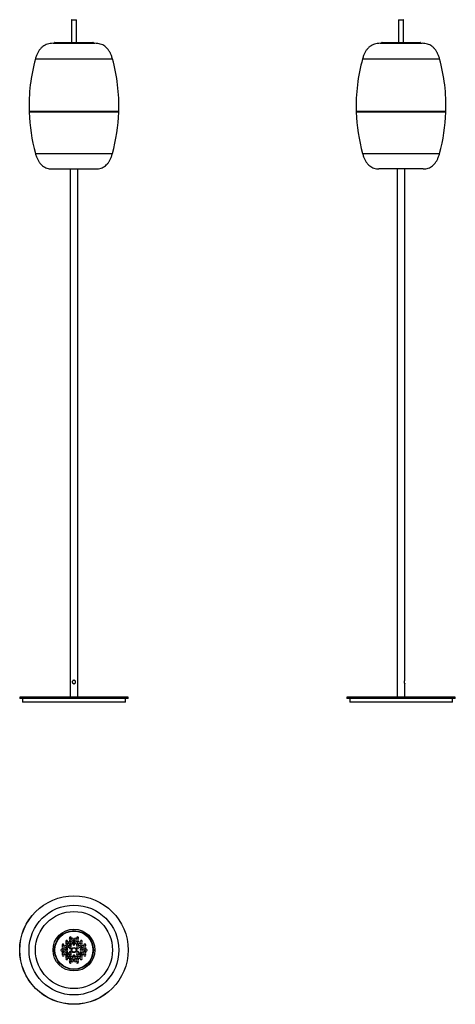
# Model space of a CAD drawing. Header units: millimetres. Extents: x 1273 to 2417, y 1288 to 3874.
import ezdxf

# ---------------------------------------------------------------- set-up
doc = ezdxf.new("R2010")
doc.units = ezdxf.units.MM
doc.header["$LTSCALE"] = 10

msp = doc.modelspace()

# ---------------------------------------------------------------- linework, layer by layer
at = {"color": 7, "linetype": 'Continuous', "lineweight": 25}
for p, q in [((1409.2, 3872.8), (1409.2, 3813.8)), ((1415.7, 3872.8), (1409.2, 3872.8)), ((1410.2, 3873.8), (1415.7, 3873.8)), ((1415.7, 3873.8), (1421.2, 3873.8)), ((1422.2, 3872.8), (1415.7, 3872.8)), ((1422.2, 3813.8), (1422.2, 3872.8)), ((2268.4, 3872.8), (2268.4, 3813.8)), ((2281.4, 3872.8), (2268.4, 3872.8)), ((2269.4, 3873.8), (2280.4, 3873.8)), ((2281.4, 3813.8), (2281.4, 3872.8)), ((1360.7, 3811.8), (1415.7, 3811.8)), ((1415.7, 3812.8), (1364.7, 3812.8)), ((1365.7, 3813.8), (1415.7, 3813.8)), ((1415.7, 3813.8), (1465.7, 3813.8)), ((1466.7, 3812.8), (1415.7, 3812.8)), ((1415.7, 3811.8), (1470.7, 3811.8)), ((2219.9, 3811.8), (2329.9, 3811.8)), ((2325.9, 3812.8), (2223.9, 3812.8)), ((2224.9, 3813.8), (2324.9, 3813.8)), ((1314.4, 3771), (1415.7, 3771)), ((1415.7, 3771), (1516.9, 3771)), ((2173.6, 3771), (2376.1, 3771)), ((1297.9, 3632.9), (1298.9, 3631.8)), ((1533.5, 3632.9), (1297.9, 3632.9)), ((1298.9, 3631.8), (1298, 3630.9)), ((1415.7, 3630.9), (1298, 3630.9)), ((1532.4, 3631.8), (1298.9, 3631.8)), ((1533.4, 3630.9), (1415.7, 3630.9)), ((1532.4, 3631.8), (1533.5, 3632.9)), ((1533.4, 3630.9), (1532.4, 3631.8)), ((2157.1, 3632.9), (2158.1, 3631.8)), ((2392.7, 3632.9), (2157.1, 3632.9)), ((2158.1, 3631.8), (2157.1, 3630.9)), ((2392.6, 3630.9), (2157.1, 3630.9)), ((2391.6, 3631.8), (2158.1, 3631.8)), ((2391.6, 3631.8), (2392.7, 3632.9)), ((2392.6, 3630.9), (2391.6, 3631.8)), ((1314.4, 3522.7), (1415.7, 3522.7)), ((1415.7, 3522.7), (1516.9, 3522.7)), ((2173.6, 3522.7), (2376.1, 3522.7)), ((1357.7, 3481.8), (1415.7, 3481.8)), ((1405.7, 3481.8), (1405.7, 2094.3)), ((1415.7, 3481.8), (1473.7, 3481.8)), ((1425.7, 2094.3), (1425.7, 3481.8)), ((2332.9, 3481.8), (2216.9, 3481.8)), ((2264.9, 3481.8), (2264.9, 2094.3)), ((2284.9, 2138.8), (2284.9, 3481.8)), ((2284.9, 2094.3), (2284.9, 2129.9)), ((1273.4, 2094.3), (1273.2, 2094.1)), ((1273.2, 2094.1), (1273.2, 2091.5)), ((1415.7, 2094.1), (1273.2, 2094.1)), ((1273.2, 2091.5), (1273.4, 2091.3)), ((1273.2, 2091.5), (1415.7, 2091.5)), ((1273.4, 2094.3), (1415.7, 2094.3)), ((1415.7, 2091.3), (1273.4, 2091.3)), ((1281.2, 2091.3), (1280.7, 2090.8)), ((1280.7, 2090.8), (1280.7, 2081.8)), ((1415.7, 2090.8), (1280.7, 2090.8)), ((1280.7, 2081.8), (1281.2, 2081.3)), ((1280.7, 2081.8), (1415.7, 2081.8)), ((1415.7, 2081.3), (1281.2, 2081.3)), ((1415.7, 2094.3), (1558, 2094.3)), ((1558.2, 2094.1), (1415.7, 2094.1)), ((1415.7, 2091.5), (1558.2, 2091.5)), ((1558, 2091.3), (1415.7, 2091.3)), ((1550.7, 2090.8), (1415.7, 2090.8)), ((1415.7, 2081.8), (1550.7, 2081.8)), ((1550.2, 2081.3), (1415.7, 2081.3)), ((1550.7, 2090.8), (1550.2, 2091.3)), ((1550.2, 2081.3), (1550.7, 2081.8)), ((1550.7, 2081.8), (1550.7, 2090.8)), ((1558.2, 2094.1), (1558, 2094.3)), ((1558, 2091.3), (1558.2, 2091.5)), ((1558.2, 2091.5), (1558.2, 2094.1)), ((2132.6, 2094.3), (2132.4, 2094.1)), ((2132.4, 2094.1), (2132.4, 2091.5)), ((2417.4, 2094.1), (2132.4, 2094.1)), ((2132.4, 2091.5), (2132.6, 2091.3)), ((2132.4, 2091.5), (2417.4, 2091.5)), ((2132.6, 2094.3), (2417.2, 2094.3)), ((2417.2, 2091.3), (2132.6, 2091.3)), ((2140.4, 2091.3), (2139.9, 2090.8)), ((2139.9, 2090.8), (2139.9, 2081.8)), ((2409.9, 2090.8), (2139.9, 2090.8)), ((2139.9, 2081.8), (2140.4, 2081.3)), ((2139.9, 2081.8), (2409.9, 2081.8)), ((2409.4, 2081.3), (2140.4, 2081.3)), ((2409.9, 2090.8), (2409.4, 2091.3)), ((2409.4, 2081.3), (2409.9, 2081.8)), ((2409.9, 2081.8), (2409.9, 2090.8)), ((2417.4, 2094.1), (2417.2, 2094.3)), ((2417.2, 2091.3), (2417.4, 2091.5)), ((2417.4, 2091.5), (2417.4, 2094.1)), ((1414.6, 1449.4), (1415.1, 1450.2)), ((1415.1, 1448.2), (1414.6, 1449)), ((1415.1, 1450.2), (1416.3, 1450.2)), ((1416.3, 1450.2), (1416.7, 1449.4)), ((1416.7, 1449), (1416.3, 1448.2)), ((1381.2, 1431.1), (1381.2, 1429.3)), ((1416.3, 1448.2), (1415.1, 1448.2)), ((1450.2, 1429.3), (1450.2, 1431.1)), ((1398.1, 1420.7), (1398.6, 1421.7)), ((1398.6, 1419.7), (1398.1, 1420.7)), ((1398.6, 1421.7), (1399.8, 1421.7)), ((1399.8, 1419.7), (1398.6, 1419.7)), ((1399.8, 1421.7), (1400.4, 1420.7)), ((1400.4, 1420.7), (1399.8, 1419.7)), ((1431, 1420.7), (1431.6, 1421.7)), ((1431.6, 1419.7), (1431, 1420.7)), ((1431.6, 1421.7), (1432.7, 1421.7)), ((1432.7, 1419.7), (1431.6, 1419.7)), ((1432.7, 1421.7), (1433.3, 1420.7)), ((1433.3, 1420.7), (1432.7, 1419.7))]:
    msp.add_line(p, q, dxfattribs=at)
at = {"color": 7, "linetype": 'Continuous', "lineweight": 25, "flags": 128}
for points in [[(1408.1, 1463.9), (1405.4, 1463.1), (1403.7, 1462.5)], [(1407.7, 1464.3), (1405.2, 1463.6), (1403.8, 1463.1)], [(1427.7, 1462.5), (1426, 1463.1), (1423.2, 1463.9)], [(1427.6, 1463.1), (1426.2, 1463.6), (1423.6, 1464.3)], [(1403.7, 1397.9), (1405.4, 1397.3), (1408.1, 1396.5)], [(1403.8, 1397.3), (1405.2, 1396.8), (1407.7, 1396.1)], [(1423.2, 1396.5), (1426, 1397.3), (1427.7, 1397.9)], [(1423.6, 1396.1), (1426.2, 1396.8), (1427.6, 1397.3)]]:
    msp.add_lwpolyline(points, dxfattribs=at)
at = {"color": 7, "linetype": 'Continuous', "lineweight": 25}
for radius in [142.5, 142.3, 118, 101.2, 55, 51, 50, 6.5, 5.5]:
    msp.add_circle((1415.7, 1430.2), radius, dxfattribs=at)
for centre, radius, start, end in [((1410.2, 3872.8), 1, 90, 180), ((1421.2, 3872.8), 1, 0, 90), ((2269.4, 3872.8), 1, 90, 180), ((2280.4, 3872.8), 1, 0, 90), ((1365.7, 3812.8), 1, 90, 180), ((1365.7, 3812.8), 1, 180, 270), ((1465.7, 3812.8), 1, 0, 90), ((1465.7, 3812.8), 1, 270, 0), ((2224.9, 3812.8), 1, 90, 180), ((2224.9, 3812.8), 1, 180, 270), ((2324.9, 3812.8), 1, 0, 90), ((2324.9, 3812.8), 1, 270, 0), ((1765.8, 3646.8), 468.1, 164.6194, 181.7098), ((1065.6, 3646.8), 468.1, 358.2902, 15.3806), ((2625, 3646.8), 468.1, 164.6194, 181.7098), ((1924.8, 3646.8), 468.1, 358.2902, 15.3806), ((1765.8, 3646.8), 468.1, 181.9548, 195.3806), ((1065.6, 3646.8), 468.1, 344.6194, 358.0452), ((2625, 3646.8), 468.1, 181.9548, 195.3806), ((1924.8, 3646.8), 468.1, 344.6194, 358.0452), ((1396.6, 1452.8), 2.5, 315, 225), ((1393.1, 1449.3), 2.5, 315, 45), ((1400.1, 1449.3), 2.5, 135, 225), ((1402.6, 1449.3), 2.5, 45, 315), ((1406.1, 1462.4), 2.5, 315, 225), ((1406.1, 1455.3), 2.5, 135, 45), ((1402.6, 1458.8), 2.5, 315, 45), ((1406.1, 1452.8), 2.5, 225, 315), ((1406.1, 1445.7), 2.5, 45, 135), ((1409.7, 1458.8), 2.5, 135, 225), ((1409.7, 1449.3), 2.5, 225, 135), ((1412.1, 1458.8), 2.5, 45, 315), ((1415.7, 1452.8), 2.5, 315, 225), ((1415.7, 1449.2), 3.15, 47.2318, 132.7682), ((1415.7, 1449.2), 2.77, 46.2385, 133.7615), ((1415.7, 1462.4), 2.5, 225, 315), ((1415.7, 1455.3), 2.5, 45, 135), ((1412.1, 1449.3), 2.5, 315, 45), ((1415.7, 1449.2), 1, 150, 210), ((1415.7, 1449.2), 1, 90, 150), ((1415.7, 1449.2), 1, 210, 270), ((1415.7, 1449.2), 1, 30, 90), ((1415.7, 1449.2), 1, 270, 330), ((1415.7, 1449.2), 1, 330, 30), ((1419.2, 1449.3), 2.5, 135, 225), ((1419.2, 1458.8), 2.5, 225, 135), ((1421.7, 1449.3), 2.5, 45, 315), ((1425.2, 1462.4), 2.5, 315, 225), ((1425.2, 1455.3), 2.5, 135, 45), ((1421.7, 1458.8), 2.5, 315, 45), ((1425.2, 1452.8), 2.5, 225, 315), ((1425.2, 1445.7), 2.5, 45, 135), ((1428.8, 1458.8), 2.5, 135, 225), ((1428.8, 1449.3), 2.5, 225, 135), ((1434.8, 1452.8), 2.5, 315, 225), ((1431.2, 1449.3), 2.5, 315, 45), ((1438.3, 1449.3), 2.5, 135, 225), ((1383.5, 1430.2), 2.5, 45, 315), ((1387.1, 1443.3), 2.5, 315, 225), ((1387.1, 1436.2), 2.5, 135, 45), ((1387.1, 1424.2), 2.5, 315, 225), ((1383.5, 1439.7), 2.5, 315, 45), ((1387.1, 1433.7), 2.5, 225, 315), ((1387.1, 1426.7), 2.5, 45, 135), ((1383.5, 1420.7), 2.5, 315, 45), ((1390.6, 1439.7), 2.5, 135, 225), ((1390.6, 1420.7), 2.5, 135, 225), ((1390.6, 1430.2), 2.5, 225, 135), ((1393.1, 1439.7), 2.5, 45, 315), ((1393.1, 1420.7), 2.5, 45, 315), ((1396.6, 1445.7), 2.5, 135, 45), ((1396.6, 1433.7), 2.5, 315, 225), ((1396.6, 1426.7), 2.5, 135, 45), ((1396.6, 1443.3), 2.5, 225, 315), ((1396.6, 1436.2), 2.5, 45, 135), ((1393.1, 1430.2), 2.5, 315, 45), ((1396.6, 1424.2), 2.5, 225, 315), ((1400.1, 1430.2), 2.5, 135, 225), ((1400.1, 1439.7), 2.5, 225, 135), ((1400.1, 1420.7), 2.5, 225, 135), ((1399.2, 1420.7), 2.77, 294.2272, 61.344), ((1399.2, 1420.7), 3.15, 319.0326, 36.5386), ((1406.1, 1443.3), 2.5, 315, 225), ((1406.1, 1436.2), 2.5, 135, 45), ((1406.1, 1424.2), 2.5, 315, 225), ((1402.6, 1439.7), 2.5, 315, 45), ((1402.6, 1420.7), 2.5, 315, 45), ((1409.7, 1439.7), 2.5, 135, 225), ((1409.7, 1420.7), 2.5, 135, 225), ((1415.7, 1445.7), 2.5, 135, 45), ((1415.7, 1449.2), 3.15, 225.9042, 270), ((1415.7, 1449.2), 2.77, 224.3862, 270), ((1415.7, 1449.2), 2.77, 270, 315.6138), ((1415.7, 1449.2), 3.15, 270, 314.0958), ((1425.2, 1443.3), 2.5, 315, 225), ((1425.2, 1436.2), 2.5, 135, 45), ((1425.2, 1424.2), 2.5, 315, 225), ((1421.7, 1439.7), 2.5, 315, 45), ((1421.7, 1420.7), 2.5, 315, 45), ((1428.8, 1439.7), 2.5, 135, 225), ((1428.8, 1420.7), 2.5, 135, 225), ((1431.2, 1439.7), 2.5, 45, 315), ((1431.2, 1420.7), 2.5, 45, 315), ((1432.1, 1420.7), 3.15, 143.4614, 220.9674), ((1432.1, 1420.7), 2.77, 118.656, 245.7728), ((1434.8, 1445.7), 2.5, 135, 45), ((1434.8, 1433.7), 2.5, 315, 225), ((1434.8, 1426.7), 2.5, 135, 45), ((1434.8, 1443.3), 2.5, 225, 315), ((1434.8, 1436.2), 2.5, 45, 135), ((1431.2, 1430.2), 2.5, 315, 45), ((1434.8, 1424.2), 2.5, 225, 315), ((1438.3, 1430.2), 2.5, 135, 225), ((1438.3, 1439.7), 2.5, 225, 135), ((1438.3, 1420.7), 2.5, 225, 135), ((1440.8, 1430.2), 2.5, 45, 315), ((1444.3, 1443.3), 2.5, 315, 225), ((1444.3, 1436.2), 2.5, 135, 45), ((1444.3, 1424.2), 2.5, 315, 225), ((1440.8, 1439.7), 2.5, 315, 45), ((1444.3, 1433.7), 2.5, 225, 315), ((1444.3, 1426.7), 2.5, 45, 135), ((1440.8, 1420.7), 2.5, 315, 45), ((1447.8, 1439.7), 2.5, 135, 225), ((1447.8, 1420.7), 2.5, 135, 225), ((1447.8, 1430.2), 2.5, 225, 135), ((1387.1, 1417.1), 2.5, 135, 45), ((1396.6, 1414.7), 2.5, 315, 225), ((1396.6, 1407.6), 2.5, 135, 45), ((1396.6, 1417.1), 2.5, 45, 135), ((1393.1, 1411.1), 2.5, 315, 45), ((1399.2, 1420.7), 3.15, 160.9857, 200.3211), ((1399.2, 1420.7), 2.77, 158.8327, 202.7647), ((1400.1, 1411.1), 2.5, 135, 225), ((1399.2, 1420.7), 1, 150, 210), ((1399.2, 1420.7), 1, 90, 150), ((1399.2, 1420.7), 1, 210, 270), ((1399.2, 1420.7), 1, 30, 90), ((1399.2, 1420.7), 1, 270, 330), ((1399.2, 1420.7), 1, 330, 30), ((1402.6, 1411.1), 2.5, 45, 315), ((1406.1, 1417.1), 2.5, 135, 45), ((1406.1, 1405.1), 2.5, 315, 225), ((1406.1, 1398.1), 2.5, 135, 45), ((1406.1, 1414.7), 2.5, 225, 315), ((1406.1, 1407.6), 2.5, 45, 135), ((1402.6, 1401.6), 2.5, 315, 45), ((1409.7, 1401.6), 2.5, 135, 225), ((1409.7, 1411.1), 2.5, 225, 135), ((1412.1, 1401.6), 2.5, 45, 315), ((1415.7, 1414.7), 2.5, 315, 225), ((1415.7, 1407.6), 2.5, 135, 45), ((1412.1, 1411.1), 2.5, 315, 45), ((1415.7, 1405.1), 2.5, 225, 315), ((1415.7, 1398.1), 2.5, 45, 135), ((1419.2, 1411.1), 2.5, 135, 225), ((1419.2, 1401.6), 2.5, 225, 135), ((1421.7, 1411.1), 2.5, 45, 315), ((1425.2, 1417.1), 2.5, 135, 45), ((1425.2, 1405.1), 2.5, 315, 225), ((1425.2, 1398.1), 2.5, 135, 45), ((1425.2, 1414.7), 2.5, 225, 315), ((1425.2, 1407.6), 2.5, 45, 135), ((1421.7, 1401.6), 2.5, 315, 45), ((1428.8, 1401.6), 2.5, 135, 225), ((1428.8, 1411.1), 2.5, 225, 135), ((1432.1, 1420.7), 1, 150, 210), ((1432.1, 1420.7), 1, 90, 150), ((1432.1, 1420.7), 1, 210, 270), ((1432.1, 1420.7), 1, 30, 90), ((1432.1, 1420.7), 1, 270, 330), ((1434.8, 1414.7), 2.5, 315, 225), ((1434.8, 1407.6), 2.5, 135, 45), ((1432.1, 1420.7), 1, 330, 30), ((1434.8, 1417.1), 2.5, 45, 135), ((1431.2, 1411.1), 2.5, 315, 45), ((1432.1, 1420.7), 2.77, 337.2353, 21.1673), ((1432.1, 1420.7), 3.15, 339.6789, 19.0143), ((1438.3, 1411.1), 2.5, 135, 225), ((1444.3, 1417.1), 2.5, 135, 45)]:
    msp.add_arc(centre, radius, start, end, dxfattribs=at)
for points, knots in [([(1360.7, 3811.8), (1358.2, 3811.7), (1353.3, 3811.6), (1346.2, 3810), (1339.8, 3807.4), (1333.9, 3803.8), (1328.8, 3799.1), (1324.2, 3793.5), (1320.3, 3786.9), (1317, 3779.3), (1315.3, 3773.8), (1314.4, 3771)], [0, 0, 0, 0, 0.112711, 0.218778, 0.320864, 0.421946, 0.525089, 0.631198, 0.744472, 0.866885, 1, 1, 1, 1]), ([(1516.9, 3771), (1516, 3773.9), (1514.4, 3779.5), (1510.9, 3787.1), (1506.9, 3793.8), (1502.3, 3799.4), (1497.1, 3804), (1491.3, 3807.6), (1484.9, 3810), (1478, 3811.6), (1473.2, 3811.7), (1470.7, 3811.8)], [0, 0, 0, 0, 0.13543, 0.25979, 0.374746, 0.482397, 0.585293, 0.684543, 0.784918, 0.889233, 1, 1, 1, 1]), ([(2219.9, 3811.8), (2217.4, 3811.7), (2212.5, 3811.6), (2205.4, 3810), (2199, 3807.4), (2193.1, 3803.8), (2187.9, 3799.1), (2183.4, 3793.5), (2179.5, 3786.9), (2176.1, 3779.3), (2174.5, 3773.8), (2173.6, 3771)], [0, 0, 0, 0, 0.112711, 0.218778, 0.320864, 0.421946, 0.525089, 0.631198, 0.744472, 0.866885, 1, 1, 1, 1]), ([(2376.1, 3771), (2375.2, 3773.9), (2373.6, 3779.5), (2370.1, 3787.1), (2366.1, 3793.8), (2361.5, 3799.4), (2356.3, 3804), (2350.4, 3807.6), (2344.1, 3810), (2337.2, 3811.6), (2332.4, 3811.7), (2329.9, 3811.8)], [0, 0, 0, 0, 0.13543, 0.25979, 0.374746, 0.482397, 0.585293, 0.684543, 0.784918, 0.889233, 1, 1, 1, 1]), ([(1314.4, 3522.7), (1315.3, 3519.8), (1317, 3514.2), (1320.3, 3506.6), (1324.1, 3499.9), (1328.5, 3494.3), (1333.3, 3489.7), (1338.7, 3486.1), (1344.6, 3483.6), (1351, 3482.1), (1355.4, 3481.9), (1357.7, 3481.8)], [0, 0, 0, 0, 0.140527, 0.269029, 0.386975, 0.496264, 0.599274, 0.697073, 0.794503, 0.894556, 1, 1, 1, 1]), ([(1473.7, 3481.8), (1476, 3481.9), (1480.5, 3482.1), (1487, 3483.7), (1492.9, 3486.3), (1498.4, 3489.9), (1503.2, 3494.6), (1507.5, 3500.2), (1511.2, 3506.8), (1514.4, 3514.4), (1516.1, 3519.8), (1516.9, 3522.7)], [0, 0, 0, 0, 0.107301, 0.209061, 0.308214, 0.40792, 0.51129, 0.619096, 0.735363, 0.86187, 1, 1, 1, 1]), ([(2173.6, 3522.7), (2174.5, 3519.8), (2176.2, 3514.2), (2179.5, 3506.6), (2183.3, 3499.9), (2187.6, 3494.3), (2192.5, 3489.7), (2197.9, 3486.1), (2203.8, 3483.6), (2210.2, 3482.1), (2214.6, 3481.9), (2216.9, 3481.8)], [0, 0, 0, 0, 0.140527, 0.269029, 0.386975, 0.496264, 0.599274, 0.697073, 0.794503, 0.894556, 1, 1, 1, 1]), ([(2332.9, 3481.8), (2335.2, 3481.9), (2339.7, 3482.1), (2346.2, 3483.7), (2352.1, 3486.3), (2357.6, 3489.9), (2362.4, 3494.6), (2366.7, 3500.2), (2370.4, 3506.8), (2373.6, 3514.4), (2375.3, 3519.8), (2376.1, 3522.7)], [0, 0, 0, 0, 0.107301, 0.209061, 0.308214, 0.40792, 0.51129, 0.619096, 0.735363, 0.86187, 1, 1, 1, 1]), ([(1420.2, 2134.3), (1420.1, 2133.9), (1420, 2132.9), (1419.4, 2131.6), (1418.3, 2130.6), (1416.9, 2129.9), (1415.4, 2129.8), (1414, 2130.1), (1412.7, 2130.8), (1411.8, 2131.9), (1411.2, 2133.4), (1411.1, 2134.9), (1411.5, 2136.3), (1412.3, 2137.4), (1413.5, 2138.4), (1415, 2138.9), (1416.5, 2138.8), (1417.8, 2138.4), (1419, 2137.5), (1419.8, 2136.2), (1420.2, 2135.1), (1420.2, 2134.5), (1420.2, 2134.3)], [0, 0, 0, 0, 0.049886, 0.09964, 0.152688, 0.20845, 0.260863, 0.309591, 0.35909, 0.412571, 0.468323, 0.520036, 0.567651, 0.617447, 0.672104, 0.727249, 0.778026, 0.826484, 0.877187, 0.931995, 0.987011, 1, 1, 1, 1]), ([(2284.9, 2129.9), (2284.9, 2129.9), (2284.9, 2129.8), (2284.7, 2130.1), (2284.5, 2130.8), (2284.1, 2131.9), (2283.8, 2133.4), (2283.8, 2134.9), (2284, 2136.2), (2284.3, 2137.4), (2284.7, 2138.4), (2284.9, 2138.8), (2284.9, 2138.8), (2284.8, 2138.8)], [0, 0, 0, 0, 0.021942, 0.119381, 0.218362, 0.325306, 0.436791, 0.5402, 0.635413, 0.734989, 0.844283, 0.954555, 1, 1, 1, 1])]:
    msp.add_open_spline(points, degree=3, knots=knots, dxfattribs=at)

doc.saveas('drawing.dxf')
